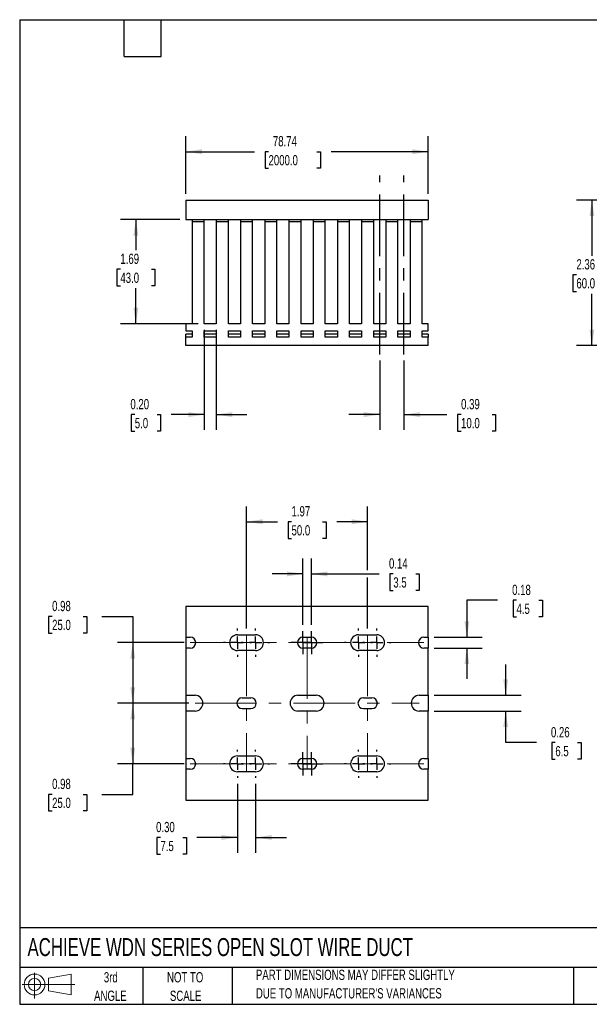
# Model space of a CAD drawing. Header units: inches. Extents: x 0.5 to 21.5, y 0.5 to 16.5.
# Tile 1 of 2: x 0.5 to 9.8, y 0.5 to 16.5. Entities that reach past the tile are written whole.
import ezdxf

# ---------------------------------------------------------------- set-up
doc = ezdxf.new("R2010")
doc.units = ezdxf.units.IN
doc.header["$LTSCALE"] = 2
doc.header["$MEASUREMENT"] = 0
doc.linetypes.add('CENTERX2', pattern=[0.8, 0.5, -0.1, 0.1, -0.1])
doc.layers.add('CENTER', color=40, linetype='CENTERX2')
doc.layers.add('SLD-DEFPOINTS', color=7, linetype='Continuous')
doc.layers.add('DIMENSIONS', color=140, linetype='Continuous', lineweight=25)
doc.layers.add('TEXT', color=140, linetype='Continuous', lineweight=25)
doc.styles.add('SLDTEXTSTYLE0', font='TXT', dxfattribs={"width": 0.7})
doc.dimstyles.new('SLDDIMSTYLE0', dxfattribs={"dimtxt": 0.169922, "dimasz": 0.26, "dimexe": 0, "dimexo": 0.0625, "dimgap": 0.04248, "dimtad": 0, "dimtih": 1, "dimtoh": 1, "dimrnd": 1e-09, "dimzin": 12, "dimdsep": 46, "dimtxsty": 'SLDTEXTSTYLE0', "dimsah": 1, "dimcen": 0.09, "dimadec": 0, "dimazin": 3, "dimtfac": 1, "dimtofl": 0, "dimtmove": 0, "dimatfit": 3, "dimfxl": 0, "dimfrac": 2, "dimtolj": 1, "dimtzin": 12, "dimarcsym": 0})
doc.dimstyles.new('SLDDIMSTYLE1', dxfattribs={"dimtxt": 0.169922, "dimasz": 0.26, "dimexe": 0, "dimexo": 0.0625, "dimgap": 0.04248, "dimtad": 0, "dimtih": 1, "dimtoh": 1, "dimrnd": 1e-09, "dimzin": 0, "dimdsep": 46, "dimtxsty": 'SLDTEXTSTYLE0', "dimsah": 1, "dimcen": 0.09, "dimadec": 0, "dimazin": 0, "dimtfac": 1, "dimtmove": 0, "dimatfit": 0, "dimfxl": 0, "dimfrac": 2, "dimtolj": 1, "dimtzin": 12, "dimarcsym": 0})
doc.dimstyles.new('SLDDIMSTYLE2', dxfattribs={"dimtxt": 0.169922, "dimasz": 0.26, "dimexe": 0, "dimexo": 0.0625, "dimgap": 0.04248, "dimtad": 0, "dimtih": 1, "dimtoh": 1, "dimrnd": 1e-09, "dimdsep": 46, "dimtxsty": 'SLDTEXTSTYLE0', "dimsah": 1, "dimcen": 0.09, "dimadec": 0, "dimazin": 2, "dimtfac": 1, "dimtmove": 0, "dimatfit": 0, "dimfxl": 0, "dimfrac": 2, "dimtolj": 1, "dimtzin": 12, "dimarcsym": 0})
doc.dimstyles.new('SLDDIMSTYLE3', dxfattribs={"dimtxt": 0.169922, "dimasz": 0.26, "dimexe": 0, "dimexo": 0.0625, "dimgap": 0.04248, "dimtad": 0, "dimtih": 1, "dimtoh": 1, "dimrnd": 1e-09, "dimdsep": 46, "dimtxsty": 'SLDTEXTSTYLE0', "dimsah": 1, "dimcen": 0.09, "dimadec": 0, "dimazin": 2, "dimtfac": 1, "dimtofl": 0, "dimtmove": 0, "dimatfit": 3, "dimfxl": 0, "dimfrac": 2, "dimtolj": 1, "dimtzin": 12, "dimarcsym": 0})

# ---------------------------------------------------------------- blocks, each defined once
blk = doc.blocks.new('Block11')
at = {"color": 7, "linetype": 'Continuous', "lineweight": 18}
for p, q in [((0.204, 0.418), (0.204, 0)), ((0.431, 0.328), (0.801, 0.396)), ((0.431, 0.126), (0.431, 0.328)), ((0.801, 0.396), (0.801, 0.058)), ((0, 0.227), (0.856, 0.227)), ((0.431, 0.126), (0.801, 0.058))]:
    blk.add_line(p, q, dxfattribs=at)
for radius in [0.169, 0.101]:
    blk.add_circle((0.204, 0.227), radius, dxfattribs=at)
blk = doc.blocks.new('Block12')
at = {"layer": 'SLD-DEFPOINTS'}
blk.add_blockref('Block11', (0, 0), dxfattribs=at)
blk = doc.blocks.new('_D')
at = {"layer": 'DIMENSIONS'}
for p, q in [((3.203, 13.668), (3.203, 14.605)), ((7.14, 13.668), (7.14, 14.605)), ((3.203, 14.355), (4.315, 14.355)), ((4.545, 14.355), (4.488, 14.355)), ((4.488, 14.355), (4.488, 14.085)), ((5.332, 14.355), (5.39, 14.355)), ((5.39, 14.355), (5.39, 14.085)), ((7.14, 14.355), (5.563, 14.355)), ((4.488, 14.085), (4.545, 14.085)), ((5.39, 14.085), (5.332, 14.085))]:
    blk.add_line(p, q, dxfattribs=at)
for points in [[(3.203, 14.355), (3.463, 14.315), (3.463, 14.395)], [(7.14, 14.355), (6.88, 14.395), (6.88, 14.315)]]:
    blk.add_solid(points, dxfattribs=at)
at = {"layer": 'DIMENSIONS', "char_height": 0.1667, "attachment_point": 1, "style": 'SLDTEXTSTYLE0'}
for s, insert in [('78.74', (4.616, 14.608)), ('2000.0', (4.545, 14.3))]:
    blk.add_mtext(s, dxfattribs=dict(at, insert=insert))
blk = doc.blocks.new('_D_1')
at = {"layer": 'DIMENSIONS'}
for p, q in [((3.499, 11.46), (3.499, 9.833)), ((3.695, 11.46), (3.695, 9.833)), ((2.371, 10.083), (2.314, 10.083)), ((2.314, 10.083), (2.314, 9.813)), ((2.734, 10.083), (2.791, 10.083)), ((2.791, 10.083), (2.791, 9.813)), ((3.499, 10.083), (2.964, 10.083)), ((3.695, 10.083), (4.195, 10.083)), ((2.314, 9.813), (2.371, 9.813)), ((2.791, 9.813), (2.734, 9.813))]:
    blk.add_line(p, q, dxfattribs=at)
for points in [[(3.499, 10.083), (3.239, 10.123), (3.239, 10.043)], [(3.695, 10.083), (3.955, 10.043), (3.955, 10.123)]]:
    blk.add_solid(points, dxfattribs=at)
at = {"layer": 'DIMENSIONS', "char_height": 0.1667, "attachment_point": 1, "style": 'SLDTEXTSTYLE0'}
for s, insert in [('0.20', (2.3, 10.336)), ('5.0', (2.371, 10.028))]:
    blk.add_mtext(s, dxfattribs=dict(at, insert=insert))
blk = doc.blocks.new('_D_2')
at = {"layer": 'DIMENSIONS'}
for p, q in [((3.103, 13.253), (2.139, 13.253)), ((2.389, 13.253), (2.389, 12.753)), ((2.137, 12.445), (2.08, 12.445)), ((2.08, 12.445), (2.08, 12.175)), ((2.642, 12.445), (2.699, 12.445)), ((2.699, 12.445), (2.699, 12.175)), ((2.08, 12.175), (2.137, 12.175)), ((2.699, 12.175), (2.642, 12.175)), ((2.389, 11.56), (2.389, 12.137)), ((3.399, 11.56), (2.139, 11.56))]:
    blk.add_line(p, q, dxfattribs=at)
for points in [[(2.389, 13.253), (2.349, 12.993), (2.429, 12.993)], [(2.389, 11.56), (2.429, 11.82), (2.349, 11.82)]]:
    blk.add_solid(points, dxfattribs=at)
at = {"layer": 'DIMENSIONS', "char_height": 0.1667, "attachment_point": 1, "style": 'SLDTEXTSTYLE0'}
for s, insert in [('1.69', (2.137, 12.698)), ('43.0', (2.137, 12.39))]:
    blk.add_mtext(s, dxfattribs=dict(at, insert=insert))
blk = doc.blocks.new('_D_3')
at = {"layer": 'DIMENSIONS'}
for p, q in [((6.353, 10.96), (6.353, 9.833)), ((6.747, 10.96), (6.747, 9.833)), ((6.353, 10.083), (5.853, 10.083)), ((6.747, 10.083), (7.445, 10.083)), ((7.675, 10.083), (7.618, 10.083)), ((7.618, 10.083), (7.618, 9.813)), ((8.18, 10.083), (8.237, 10.083)), ((8.237, 10.083), (8.237, 9.813)), ((7.618, 9.813), (7.675, 9.813)), ((8.237, 9.813), (8.18, 9.813))]:
    blk.add_line(p, q, dxfattribs=at)
for points in [[(6.353, 10.083), (6.093, 10.123), (6.093, 10.043)], [(6.747, 10.083), (7.007, 10.043), (7.007, 10.123)]]:
    blk.add_solid(points, dxfattribs=at)
at = {"layer": 'DIMENSIONS', "char_height": 0.1667, "attachment_point": 1, "style": 'SLDTEXTSTYLE0'}
for s, insert in [('0.39', (7.675, 10.336)), ('10.0', (7.675, 10.028))]:
    blk.add_mtext(s, dxfattribs=dict(at, insert=insert))
blk = doc.blocks.new('_D_6')
at = {"layer": 'DIMENSIONS'}
for p, q in [((10.489, 13.568), (9.552, 13.568)), ((9.802, 13.568), (9.802, 12.663)), ((9.549, 12.355), (9.492, 12.355)), ((9.492, 12.355), (9.492, 12.085)), ((10.054, 12.355), (10.111, 12.355)), ((10.111, 12.355), (10.111, 12.085)), ((9.492, 12.085), (9.549, 12.085)), ((9.802, 11.205), (9.802, 12.047)), ((10.111, 12.085), (10.054, 12.085)), ((10.489, 11.205), (9.552, 11.205))]:
    blk.add_line(p, q, dxfattribs=at)
for points in [[(9.802, 13.568), (9.762, 13.308), (9.842, 13.308)], [(9.802, 11.205), (9.842, 11.465), (9.762, 11.465)]]:
    blk.add_solid(points, dxfattribs=at)
at = {"layer": 'DIMENSIONS', "char_height": 0.1667, "attachment_point": 1, "style": 'SLDTEXTSTYLE0'}
for s, insert in [('2.36', (9.549, 12.608)), ('60.0', (9.549, 12.3))]:
    blk.add_mtext(s, dxfattribs=dict(at, insert=insert))
blk = doc.blocks.new('_D_8')
at = {"layer": 'DIMENSIONS'}
for p, q in [((4.188, 6.605), (4.188, 8.592)), ((6.156, 7.554), (6.156, 8.592)), ((4.188, 8.342), (4.689, 8.342)), ((4.919, 8.342), (4.862, 8.342)), ((4.862, 8.342), (4.862, 8.072)), ((5.424, 8.342), (5.481, 8.342)), ((5.481, 8.342), (5.481, 8.072)), ((6.156, 8.342), (5.655, 8.342)), ((4.862, 8.072), (4.919, 8.072)), ((5.481, 8.072), (5.424, 8.072)), ((6.156, 6.605), (6.156, 7.434))]:
    blk.add_line(p, q, dxfattribs=at)
for points in [[(4.188, 8.342), (4.448, 8.302), (4.448, 8.382)], [(6.156, 8.342), (5.896, 8.382), (5.896, 8.302)]]:
    blk.add_solid(points, dxfattribs=at)
at = {"layer": 'DIMENSIONS', "char_height": 0.1667, "attachment_point": 1, "style": 'SLDTEXTSTYLE0'}
for s, insert in [('1.97', (4.919, 8.595)), ('50.0', (4.919, 8.286))]:
    blk.add_mtext(s, dxfattribs=dict(at, insert=insert))
blk = doc.blocks.new('_D_9')
at = {"layer": 'DIMENSIONS'}
for p, q in [((1.027, 6.803), (0.97, 6.803)), ((0.97, 6.803), (0.97, 6.533)), ((1.532, 6.803), (1.589, 6.803)), ((1.589, 6.803), (1.589, 6.533)), ((1.838, 6.803), (2.338, 6.803)), ((2.338, 6.803), (2.338, 6.377)), ((0.97, 6.533), (1.027, 6.533)), ((1.589, 6.533), (1.532, 6.533)), ((3.172, 6.377), (2.088, 6.377)), ((2.338, 6.377), (2.338, 5.393)), ((3.251, 5.393), (2.088, 5.393))]:
    blk.add_line(p, q, dxfattribs=at)
for points in [[(2.338, 6.377), (2.298, 6.117), (2.378, 6.117)], [(2.338, 5.393), (2.378, 5.653), (2.298, 5.653)]]:
    blk.add_solid(points, dxfattribs=at)
at = {"layer": 'DIMENSIONS', "char_height": 0.1667, "attachment_point": 1, "style": 'SLDTEXTSTYLE0'}
for s, insert in [('0.98', (1.027, 7.056)), ('25.0', (1.027, 6.748))]:
    blk.add_mtext(s, dxfattribs=dict(at, insert=insert))
blk = doc.blocks.new('_D_10')
at = {"layer": 'DIMENSIONS'}
for p, q in [((3.251, 5.393), (2.088, 5.393)), ((2.338, 5.393), (2.338, 4.408)), ((3.172, 4.408), (2.088, 4.408)), ((2.338, 3.912), (2.338, 4.408)), ((1.027, 3.912), (0.97, 3.912)), ((0.97, 3.912), (0.97, 3.642)), ((1.532, 3.912), (1.589, 3.912)), ((1.589, 3.912), (1.589, 3.642)), ((1.838, 3.912), (2.338, 3.912)), ((0.97, 3.642), (1.027, 3.642)), ((1.589, 3.642), (1.532, 3.642))]:
    blk.add_line(p, q, dxfattribs=at)
for points in [[(2.338, 5.393), (2.298, 5.133), (2.378, 5.133)], [(2.338, 4.408), (2.378, 4.668), (2.298, 4.668)]]:
    blk.add_solid(points, dxfattribs=at)
at = {"layer": 'DIMENSIONS', "char_height": 0.1667, "attachment_point": 1, "style": 'SLDTEXTSTYLE0'}
for s, insert in [('0.98', (1.027, 4.165)), ('25.0', (1.027, 3.857))]:
    blk.add_mtext(s, dxfattribs=dict(at, insert=insert))
blk = doc.blocks.new('_D_11')
at = {"layer": 'DIMENSIONS'}
for p, q in [((4.04, 4.08), (4.04, 2.961)), ((4.335, 4.08), (4.335, 2.961)), ((2.788, 3.211), (2.731, 3.211)), ((2.731, 3.211), (2.731, 2.941)), ((3.152, 3.211), (3.209, 3.211)), ((3.209, 3.211), (3.209, 2.941)), ((4.04, 3.211), (3.382, 3.211)), ((4.335, 3.211), (4.835, 3.211)), ((2.731, 2.941), (2.788, 2.941)), ((3.209, 2.941), (3.152, 2.941))]:
    blk.add_line(p, q, dxfattribs=at)
for points in [[(4.04, 3.211), (3.78, 3.251), (3.78, 3.171)], [(4.335, 3.211), (4.595, 3.171), (4.595, 3.251)]]:
    blk.add_solid(points, dxfattribs=at)
at = {"layer": 'DIMENSIONS', "char_height": 0.1667, "attachment_point": 1, "style": 'SLDTEXTSTYLE0'}
for s, insert in [('0.30', (2.717, 3.464)), ('7.5', (2.788, 3.156))]:
    blk.add_mtext(s, dxfattribs=dict(at, insert=insert))
blk = doc.blocks.new('_D_12')
at = {"layer": 'DIMENSIONS'}
for p, q in [((5.103, 6.665), (5.103, 7.744)), ((5.241, 6.665), (5.241, 7.744)), ((5.103, 7.494), (4.603, 7.494)), ((5.241, 7.494), (6.343, 7.494)), ((6.573, 7.494), (6.516, 7.494)), ((6.516, 7.494), (6.516, 7.224)), ((6.937, 7.494), (6.994, 7.494)), ((6.994, 7.494), (6.994, 7.224)), ((6.516, 7.224), (6.573, 7.224)), ((6.994, 7.224), (6.937, 7.224))]:
    blk.add_line(p, q, dxfattribs=at)
for points in [[(5.103, 7.494), (4.843, 7.534), (4.843, 7.454)], [(5.241, 7.494), (5.501, 7.454), (5.501, 7.534)]]:
    blk.add_solid(points, dxfattribs=at)
at = {"layer": 'DIMENSIONS', "char_height": 0.1667, "attachment_point": 1, "style": 'SLDTEXTSTYLE0'}
for s, insert in [('0.14', (6.503, 7.747)), ('3.5', (6.573, 7.439))]:
    blk.add_mtext(s, dxfattribs=dict(at, insert=insert))
blk = doc.blocks.new('_D_13')
at = {"layer": 'DIMENSIONS'}
for p, q in [((8.269, 7.066), (7.769, 7.066)), ((7.769, 7.066), (7.769, 6.465)), ((8.576, 7.066), (8.519, 7.066)), ((8.519, 7.066), (8.519, 6.796)), ((8.939, 7.066), (8.996, 7.066)), ((8.996, 7.066), (8.996, 6.796)), ((8.519, 6.796), (8.576, 6.796)), ((8.996, 6.796), (8.939, 6.796)), ((7.24, 6.465), (8.019, 6.465)), ((7.24, 6.288), (8.019, 6.288)), ((7.769, 6.288), (7.769, 5.788))]:
    blk.add_line(p, q, dxfattribs=at)
for points in [[(7.769, 6.465), (7.809, 6.725), (7.729, 6.725)], [(7.769, 6.288), (7.729, 6.028), (7.809, 6.028)]]:
    blk.add_solid(points, dxfattribs=at)
at = {"layer": 'DIMENSIONS', "char_height": 0.1667, "attachment_point": 1, "style": 'SLDTEXTSTYLE0'}
for s, insert in [('0.18', (8.505, 7.318)), ('4.5', (8.576, 7.01))]:
    blk.add_mtext(s, dxfattribs=dict(at, insert=insert))
blk = doc.blocks.new('_D_14')
at = {"layer": 'DIMENSIONS'}
for p, q in [((8.4, 5.521), (8.4, 6.021)), ((7.24, 5.521), (8.65, 5.521)), ((7.24, 5.265), (8.65, 5.265)), ((8.4, 4.752), (8.4, 5.265)), ((8.9, 4.752), (8.4, 4.752)), ((9.207, 4.752), (9.15, 4.752)), ((9.15, 4.752), (9.15, 4.482)), ((9.57, 4.752), (9.627, 4.752)), ((9.627, 4.752), (9.627, 4.482)), ((9.15, 4.482), (9.207, 4.482)), ((9.627, 4.482), (9.57, 4.482))]:
    blk.add_line(p, q, dxfattribs=at)
for points in [[(8.4, 5.521), (8.44, 5.781), (8.36, 5.781)], [(8.4, 5.265), (8.36, 5.005), (8.44, 5.005)]]:
    blk.add_solid(points, dxfattribs=at)
at = {"layer": 'DIMENSIONS', "char_height": 0.1667, "attachment_point": 1, "style": 'SLDTEXTSTYLE0'}
for s, insert in [('0.26', (9.136, 5.005)), ('6.5', (9.207, 4.697))]:
    blk.add_mtext(s, dxfattribs=dict(at, insert=insert))
blk = doc.blocks.new('SW_CENTERMARKSYMBOL_0')
at = {"layer": 'CENTER', "color": 0}
for p, q in [((0, 0.2), (0, 0.228)), ((-0.2, 0), (-0.228, 0)), ((0, 0), (-0.1, 0)), ((0, 0), (0, 0.1)), ((0, 0), (0, -0.1)), ((0, 0), (0.1, 0)), ((0.2, 0), (0.228, 0)), ((0, -0.2), (0, -0.228))]:
    blk.add_line(p, q, dxfattribs=at)
blk = doc.blocks.new('SW_CENTERMARKSYMBOL_1')
at = {"layer": 'CENTER', "color": 0}
for p, q in [((0, 0.2), (0, 0.228)), ((-0.2, 0), (-0.228, 0)), ((0, 0), (-0.1, 0)), ((0, 0), (0, 0.1)), ((0, 0), (0, -0.1)), ((0, 0), (0.1, 0)), ((0.2, 0), (0.228, 0)), ((0, -0.2), (0, -0.228))]:
    blk.add_line(p, q, dxfattribs=at)
blk = doc.blocks.new('SW_CENTERMARKSYMBOL_2')
at = {"layer": 'CENTER', "color": 0}
for p, q in [((0, 0.1), (0, 0.189)), ((-0.1, 0), (-0.189, 0)), ((0, 0), (-0.1, 0)), ((0, 0), (0, 0.1)), ((0, 0), (0, -0.1)), ((0, 0), (0.1, 0)), ((0.1, 0), (0.189, 0)), ((0, -0.1), (0, -0.189))]:
    blk.add_line(p, q, dxfattribs=at)
blk = doc.blocks.new('SW_CENTERMARKSYMBOL_3')
at = {"layer": 'CENTER', "color": 0}
for p, q in [((0, 0.1), (0, 0.189)), ((-0.1, 0), (-0.189, 0)), ((0, 0), (-0.1, 0)), ((0, 0), (0, 0.1)), ((0, 0), (0, -0.1)), ((0, 0), (0.1, 0)), ((0.1, 0), (0.189, 0)), ((0, -0.1), (0, -0.189))]:
    blk.add_line(p, q, dxfattribs=at)
blk = doc.blocks.new('SW_CENTERMARKSYMBOL_4')
at = {"layer": 'CENTER', "color": 0}
for p, q in [((0, 0.2), (0, 0.228)), ((-0.2, 0), (-0.228, 0)), ((0, 0), (-0.1, 0)), ((0, 0), (0, 0.1)), ((0, 0), (0, -0.1)), ((0, 0), (0.1, 0)), ((0.2, 0), (0.228, 0)), ((0, -0.2), (0, -0.228))]:
    blk.add_line(p, q, dxfattribs=at)
blk = doc.blocks.new('SW_CENTERMARKSYMBOL_5')
at = {"layer": 'CENTER', "color": 0}
for p, q in [((0, 0.2), (0, 0.228)), ((-0.2, 0), (-0.228, 0)), ((0, 0), (-0.1, 0)), ((0, 0), (0, 0.1)), ((0, 0), (0, -0.1)), ((0, 0), (0.1, 0)), ((0.2, 0), (0.228, 0)), ((0, -0.2), (0, -0.228))]:
    blk.add_line(p, q, dxfattribs=at)
blk = doc.blocks.new('SW_CENTERMARKSYMBOL_6')
at = {"layer": 'CENTER', "color": 0}
for p, q in [((0, 0.2), (0, 0.228)), ((-0.2, 0), (-0.228, 0)), ((0, 0), (-0.1, 0)), ((0, 0), (0, 0.1)), ((0, 0), (0, -0.1)), ((0, 0), (0.1, 0)), ((0.2, 0), (0.228, 0)), ((0, -0.2), (0, -0.228))]:
    blk.add_line(p, q, dxfattribs=at)
blk = doc.blocks.new('SW_CENTERMARKSYMBOL_7')
at = {"layer": 'CENTER', "color": 0}
for p, q in [((0, 0.2), (0, 0.228)), ((-0.2, 0), (-0.228, 0)), ((0, 0), (-0.1, 0)), ((0, 0), (0, 0.1)), ((0, 0), (0, -0.1)), ((0, 0), (0.1, 0)), ((0.2, 0), (0.228, 0)), ((0, -0.2), (0, -0.228))]:
    blk.add_line(p, q, dxfattribs=at)
blk = doc.blocks.new('SW_CENTERMARKSYMBOL_8')
at = {"layer": 'CENTER', "color": 0}
for p, q in [((0, 0.1), (0, 0.189)), ((-0.1, 0), (-0.189, 0)), ((0, 0), (-0.1, 0)), ((0, 0), (0, 0.1)), ((0, 0), (0, -0.1)), ((0, 0), (0.1, 0)), ((0.1, 0), (0.189, 0)), ((0, -0.1), (0, -0.189))]:
    blk.add_line(p, q, dxfattribs=at)
blk = doc.blocks.new('SW_CENTERMARKSYMBOL_9')
at = {"layer": 'CENTER', "color": 0}
for p, q in [((0, 0.1), (0, 0.189)), ((-0.1, 0), (-0.189, 0)), ((0, 0), (-0.1, 0)), ((0, 0), (0, 0.1)), ((0, 0), (0, -0.1)), ((0, 0), (0.1, 0)), ((0.1, 0), (0.189, 0)), ((0, -0.1), (0, -0.189))]:
    blk.add_line(p, q, dxfattribs=at)
blk = doc.blocks.new('SW_CENTERMARKSYMBOL_10')
at = {"layer": 'CENTER', "color": 0}
for p, q in [((0, 0.2), (0, 0.228)), ((-0.2, 0), (-0.228, 0)), ((0, 0), (-0.1, 0)), ((0, 0), (0, 0.1)), ((0, 0), (0, -0.1)), ((0, 0), (0.1, 0)), ((0.2, 0), (0.228, 0)), ((0, -0.2), (0, -0.228))]:
    blk.add_line(p, q, dxfattribs=at)
blk = doc.blocks.new('SW_CENTERMARKSYMBOL_11')
at = {"layer": 'CENTER', "color": 0}
for p, q in [((0, 0.2), (0, 0.228)), ((-0.2, 0), (-0.228, 0)), ((0, 0), (-0.1, 0)), ((0, 0), (0, 0.1)), ((0, 0), (0, -0.1)), ((0, 0), (0.1, 0)), ((0.2, 0), (0.228, 0)), ((0, -0.2), (0, -0.228))]:
    blk.add_line(p, q, dxfattribs=at)

msp = doc.modelspace()

# ---------------------------------------------------------------- linework, layer by layer
for p, q in [((3.203, 13.568), (3.203, 13.253)), ((3.203, 13.568), (7.14, 13.568)), ((7.14, 13.568), (7.14, 13.253)), ((3.203, 13.253), (7.14, 13.253)), ((3.302, 13.253), (3.302, 13.213)), ((3.302, 13.213), (3.302, 11.56)), ((3.499, 13.213), (3.302, 13.213)), ((3.499, 13.213), (3.499, 13.253)), ((3.499, 11.56), (3.499, 13.213)), ((3.695, 13.253), (3.695, 13.213)), ((3.695, 13.213), (3.695, 11.56)), ((3.892, 13.213), (3.695, 13.213)), ((3.892, 13.213), (3.892, 13.253)), ((3.892, 11.56), (3.892, 13.213)), ((4.089, 13.253), (4.089, 13.213)), ((4.089, 13.213), (4.089, 11.56)), ((4.286, 13.213), (4.089, 13.213)), ((4.286, 13.213), (4.286, 13.253)), ((4.286, 11.56), (4.286, 13.213)), ((4.483, 13.253), (4.483, 13.213)), ((4.483, 13.213), (4.483, 11.56)), ((4.68, 13.213), (4.483, 13.213)), ((4.68, 13.213), (4.68, 13.253)), ((4.68, 11.56), (4.68, 13.213)), ((4.877, 13.253), (4.877, 13.213)), ((4.877, 13.213), (4.877, 11.56)), ((5.073, 13.213), (4.877, 13.213)), ((5.073, 13.213), (5.073, 13.253)), ((5.073, 11.56), (5.073, 13.213)), ((5.27, 13.253), (5.27, 13.213)), ((5.27, 13.213), (5.27, 11.56)), ((5.467, 13.213), (5.27, 13.213)), ((5.467, 13.213), (5.467, 13.253)), ((5.467, 11.56), (5.467, 13.213)), ((5.664, 13.253), (5.664, 13.213)), ((5.664, 13.213), (5.664, 11.56)), ((5.861, 13.213), (5.664, 13.213)), ((5.861, 13.213), (5.861, 13.253)), ((5.861, 11.56), (5.861, 13.213)), ((6.058, 13.253), (6.058, 13.213)), ((6.058, 13.213), (6.058, 11.56)), ((6.255, 13.213), (6.058, 13.213)), ((6.255, 13.213), (6.255, 13.253)), ((6.255, 11.56), (6.255, 13.213)), ((6.451, 13.253), (6.451, 13.213)), ((6.451, 13.213), (6.451, 11.56)), ((6.648, 13.213), (6.451, 13.213)), ((6.648, 13.213), (6.648, 13.253)), ((6.648, 11.56), (6.648, 13.213)), ((6.845, 13.253), (6.845, 13.213)), ((6.845, 13.213), (6.845, 11.56)), ((7.042, 13.213), (6.845, 13.213)), ((7.042, 13.213), (7.042, 13.253)), ((7.042, 11.56), (7.042, 13.213)), ((3.203, 11.56), (3.203, 11.442)), ((3.302, 11.56), (3.203, 11.56)), ((3.695, 11.56), (3.499, 11.56)), ((4.089, 11.56), (3.892, 11.56)), ((4.483, 11.56), (4.286, 11.56)), ((4.877, 11.56), (4.68, 11.56)), ((5.27, 11.56), (5.073, 11.56)), ((5.664, 11.56), (5.467, 11.56)), ((6.058, 11.56), (5.861, 11.56)), ((6.451, 11.56), (6.255, 11.56)), ((6.845, 11.56), (6.648, 11.56)), ((7.14, 11.56), (7.042, 11.56)), ((7.14, 11.442), (7.14, 11.56)), ((3.203, 11.442), (3.302, 11.442)), ((3.302, 11.389), (3.203, 11.389)), ((3.203, 11.343), (3.203, 11.389)), ((3.302, 11.442), (3.302, 11.343)), ((3.499, 11.343), (3.499, 11.442)), ((3.499, 11.442), (3.695, 11.442)), ((3.695, 11.389), (3.499, 11.389)), ((3.695, 11.442), (3.695, 11.343)), ((3.892, 11.343), (3.892, 11.442)), ((3.892, 11.442), (4.089, 11.442)), ((4.089, 11.389), (3.892, 11.389)), ((4.089, 11.442), (4.089, 11.343)), ((4.286, 11.343), (4.286, 11.442)), ((4.286, 11.442), (4.483, 11.442)), ((4.483, 11.389), (4.286, 11.389)), ((4.483, 11.442), (4.483, 11.343)), ((4.68, 11.343), (4.68, 11.442)), ((4.68, 11.442), (4.877, 11.442)), ((4.877, 11.389), (4.68, 11.389)), ((4.877, 11.442), (4.877, 11.343)), ((5.073, 11.343), (5.073, 11.442)), ((5.073, 11.442), (5.27, 11.442)), ((5.27, 11.389), (5.073, 11.389)), ((5.27, 11.442), (5.27, 11.343)), ((5.467, 11.343), (5.467, 11.442)), ((5.467, 11.442), (5.664, 11.442)), ((5.664, 11.389), (5.467, 11.389)), ((5.664, 11.442), (5.664, 11.343)), ((5.861, 11.343), (5.861, 11.442)), ((5.861, 11.442), (6.058, 11.442)), ((6.058, 11.389), (5.861, 11.389)), ((6.058, 11.442), (6.058, 11.343)), ((6.255, 11.343), (6.255, 11.442)), ((6.255, 11.442), (6.451, 11.442)), ((6.451, 11.389), (6.255, 11.389)), ((6.451, 11.442), (6.451, 11.343)), ((6.648, 11.343), (6.648, 11.442)), ((6.648, 11.442), (6.845, 11.442)), ((6.845, 11.389), (6.648, 11.389)), ((6.845, 11.442), (6.845, 11.343)), ((7.042, 11.442), (7.14, 11.442)), ((7.042, 11.343), (7.042, 11.442)), ((7.14, 11.389), (7.042, 11.389)), ((7.14, 11.389), (7.14, 11.343)), ((3.203, 11.205), (3.203, 11.343)), ((3.302, 11.343), (3.203, 11.343)), ((7.14, 11.205), (3.203, 11.205)), ((3.695, 11.343), (3.499, 11.343)), ((4.089, 11.343), (3.892, 11.343)), ((4.483, 11.343), (4.286, 11.343)), ((4.877, 11.343), (4.68, 11.343)), ((5.27, 11.343), (5.073, 11.343)), ((5.664, 11.343), (5.467, 11.343)), ((6.058, 11.343), (5.861, 11.343)), ((6.451, 11.343), (6.255, 11.343)), ((6.845, 11.343), (6.648, 11.343)), ((7.14, 11.343), (7.042, 11.343)), ((7.14, 11.205), (7.14, 11.343)), ((3.203, 6.967), (3.203, 6.465)), ((7.14, 6.967), (3.203, 6.967)), ((7.14, 6.465), (7.14, 6.967)), ((3.203, 6.465), (3.272, 6.465)), ((3.203, 6.465), (3.203, 6.288)), ((4.04, 6.505), (4.335, 6.505)), ((5.103, 6.465), (5.241, 6.465)), ((6.008, 6.505), (6.304, 6.505)), ((7.071, 6.465), (7.14, 6.465)), ((7.14, 6.465), (7.14, 6.288)), ((3.203, 6.288), (3.203, 5.521)), ((3.272, 6.288), (3.203, 6.288)), ((4.335, 6.249), (4.04, 6.249)), ((5.241, 6.288), (5.103, 6.288)), ((6.304, 6.249), (6.008, 6.249)), ((7.14, 6.288), (7.071, 6.288)), ((7.14, 5.521), (7.14, 6.288)), ((3.203, 5.521), (3.351, 5.521)), ((3.203, 5.521), (3.203, 5.265)), ((4.119, 5.481), (4.257, 5.481)), ((5.024, 5.521), (5.319, 5.521)), ((6.087, 5.481), (6.225, 5.481)), ((6.993, 5.521), (7.14, 5.521)), ((7.14, 5.521), (7.14, 5.265)), ((4.257, 5.304), (4.119, 5.304)), ((6.225, 5.304), (6.087, 5.304)), ((3.203, 5.265), (3.203, 4.497)), ((3.351, 5.265), (3.203, 5.265)), ((5.319, 5.265), (5.024, 5.265)), ((7.14, 5.265), (6.993, 5.265)), ((7.14, 4.497), (7.14, 5.265)), ((3.203, 4.497), (3.272, 4.497)), ((3.203, 4.497), (3.203, 4.32)), ((4.04, 4.536), (4.335, 4.536)), ((5.103, 4.497), (5.241, 4.497)), ((6.008, 4.536), (6.304, 4.536)), ((7.071, 4.497), (7.14, 4.497)), ((7.14, 4.497), (7.14, 4.32)), ((3.203, 4.32), (3.203, 3.818)), ((3.272, 4.32), (3.203, 4.32)), ((4.335, 4.28), (4.04, 4.28)), ((5.241, 4.32), (5.103, 4.32)), ((6.304, 4.28), (6.008, 4.28)), ((7.14, 4.32), (7.071, 4.32)), ((7.14, 3.818), (7.14, 4.32)), ((3.203, 3.818), (7.14, 3.818))]:
    msp.add_line(p, q)
at = {"color": 7, "linetype": 'CENTERX2', "lineweight": 18}
for p, q in [((4.188, 6.505), (4.188, 4.28)), ((5.172, 6.465), (5.172, 4.32)), ((6.156, 6.505), (6.156, 4.28)), ((3.272, 6.377), (7.071, 6.377)), ((3.351, 5.393), (6.993, 5.393)), ((3.272, 4.408), (7.071, 4.408))]:
    msp.add_line(p, q, dxfattribs=at)
for centre, radius, start, end in [((3.272, 6.377), 0.0886, 270, 90), ((4.04, 6.377), 0.128, 90, 270), ((4.335, 6.377), 0.128, 270, 90), ((5.103, 6.377), 0.0886, 90, 270), ((5.241, 6.377), 0.0886, 270, 90), ((6.008, 6.377), 0.128, 90, 270), ((6.304, 6.377), 0.128, 270, 90), ((7.071, 6.377), 0.0886, 90, 270), ((3.351, 5.393), 0.128, 270, 90), ((4.119, 5.393), 0.0886, 90, 270), ((4.257, 5.393), 0.0886, 270, 90), ((5.024, 5.393), 0.128, 90, 270), ((5.319, 5.393), 0.128, 270, 90), ((6.087, 5.393), 0.0886, 90, 270), ((6.225, 5.393), 0.0886, 270, 90), ((6.993, 5.393), 0.128, 90, 270), ((3.272, 4.408), 0.0886, 270, 90), ((4.04, 4.408), 0.128, 90, 270), ((4.335, 4.408), 0.128, 270, 90), ((5.103, 4.408), 0.0886, 90, 270), ((5.241, 4.408), 0.0886, 270, 90), ((6.008, 4.408), 0.128, 90, 270), ((6.304, 4.408), 0.128, 270, 90), ((7.071, 4.408), 0.0886, 90, 270)]:
    msp.add_arc(centre, radius, start, end)
at = {"layer": 'CENTER'}
for p, q in [((6.353, 11.06), (6.353, 13.969)), ((6.747, 11.06), (6.747, 13.969))]:
    msp.add_line(p, q, dxfattribs=at)
at = {"layer": 'TEXT'}
for p, q in [((0.5, 16.5), (21.5, 16.5)), ((0.5, 16.5), (0.5, 0.5)), ((2.2, 15.9), (2.2, 16.5)), ((2.8, 15.9), (2.8, 16.5)), ((2.2, 15.9), (2.8, 15.9)), ((21.5, 1.742), (0.5, 1.742)), ((21.5, 1.1), (0.5, 1.1)), ((2.5, 1.1), (2.5, 0.5)), ((3.954, 1.1), (3.954, 0.5)), ((9.5, 1.1), (9.5, 0.5)), ((0.5, 0.5), (21.5, 0.5))]:
    msp.add_line(p, q, dxfattribs=at)

# ---------------------------------------------------------------- block references
at = {"layer": 'CENTER'}
for name, p in [('SW_CENTERMARKSYMBOL_0', (4.04, 6.377)), ('SW_CENTERMARKSYMBOL_1', (4.335, 6.377)), ('SW_CENTERMARKSYMBOL_2', (5.103, 6.377)), ('SW_CENTERMARKSYMBOL_3', (5.241, 6.377)), ('SW_CENTERMARKSYMBOL_4', (6.008, 6.377)), ('SW_CENTERMARKSYMBOL_5', (6.304, 6.377)), ('SW_CENTERMARKSYMBOL_6', (4.04, 4.408)), ('SW_CENTERMARKSYMBOL_7', (4.335, 4.408)), ('SW_CENTERMARKSYMBOL_8', (5.103, 4.408)), ('SW_CENTERMARKSYMBOL_9', (5.241, 4.408)), ('SW_CENTERMARKSYMBOL_10', (6.008, 4.408)), ('SW_CENTERMARKSYMBOL_11', (6.304, 4.408))]:
    msp.add_blockref(name, p, dxfattribs=at)
at = {"layer": 'SLD-DEFPOINTS'}
msp.add_blockref('Block12', (0.538, 0.595), dxfattribs=at)

# ---------------------------------------------------------------- texts
at = {"layer": 'TEXT', "style": 'SLDTEXTSTYLE0'}
for s, insert, char_height, attachment_point in [('ACHIEVE WDN SERIES OPEN SLOT WIRE DUCT', (0.627, 1.576), 0.29167, 1), ('3rd', (1.981, 1.023), 0.1667, 2), ('NOT TO', (3.19, 1.023), 0.1667, 2), ('PART DIMENSIONS MAY DIFFER SLIGHTLY', (4.34, 1.063), 0.16667, 1), ('ANGLE', (1.974, 0.722), 0.1667, 2), ('SCALE', (3.198, 0.722), 0.1667, 2), ("DUE TO MANUFACTURER'S VARIANCES", (4.34, 0.762), 0.16667, 1)]:
    msp.add_mtext(s, dxfattribs=dict(at, insert=insert, char_height=char_height, attachment_point=attachment_point))

# ---------------------------------------------------------------- dimensions: what is measured, and where the dimension line sits
at = {"layer": 'DIMENSIONS'}
for base, p1, p2, dimstyle, picture, middle in [((7.14, 14.355), (3.203, 13.568), (7.14, 13.568), 'SLDDIMSTYLE0', '_D', (4.939, 14.355)), ((3.499, 10.083), (3.695, 11.56), (3.499, 11.56), 'SLDDIMSTYLE1', '_D_1', (2.552, 10.083)), ((6.353, 10.083), (6.747, 11.06), (6.353, 11.06), 'SLDDIMSTYLE2', '_D_3', (7.928, 10.083)), ((5.241, 7.494), (5.103, 6.565), (5.241, 6.565), 'SLDDIMSTYLE2', '_D_12', (6.755, 7.494)), ((4.3352, 3.2108), (4.04, 4.1804), (4.3352, 4.1804), 'SLDDIMSTYLE1', '_D_11', (2.9698, 3.2108))]:
    dim = msp.add_linear_dim(base=base, p1=p1, p2=p2, dimstyle=dimstyle, dxfattribs=at)
    dim.commit()
    dim.dimension.update_dxf_attribs({"geometry": picture, "text_midpoint": middle, "dimtype": 160})
for base, p1, p2, angle, dimstyle, picture, middle in [((9.802, 11.205), (10.589, 13.568), (10.589, 11.205), 90, 'SLDDIMSTYLE0', '_D_6', (9.802, 12.355)), ((2.389, 13.253), (3.499, 11.56), (3.203, 13.253), 90, 'SLDDIMSTYLE0', '_D_2', (2.389, 12.445)), ((6.156, 8.342), (4.188, 6.505), (6.156, 6.505), 0, 'SLDDIMSTYLE0', '_D_8', (5.172, 8.342)), ((7.769, 6.288), (7.14, 6.465), (7.14, 6.288), 90, 'SLDDIMSTYLE2', '_D_13', (7.769, 7.066)), ((2.338, 5.393), (3.272, 6.377), (3.351, 5.393), 90, 'SLDDIMSTYLE3', '_D_9', (2.338, 6.803)), ((8.4, 5.265), (7.14, 5.521), (7.14, 5.265), 90, 'SLDDIMSTYLE2', '_D_14', (8.4, 4.752)), ((2.338, 4.4084), (3.351, 5.3926), (3.2723, 4.4084), 90, 'SLDDIMSTYLE3', '_D_10', (2.338, 3.9122))]:
    dim = msp.add_linear_dim(base=base, p1=p1, p2=p2, angle=angle, dimstyle=dimstyle, dxfattribs=at)
    dim.commit()
    dim.dimension.update_dxf_attribs({"geometry": picture, "text_midpoint": middle, "dimtype": 160})

doc.saveas('drawing.dxf')
